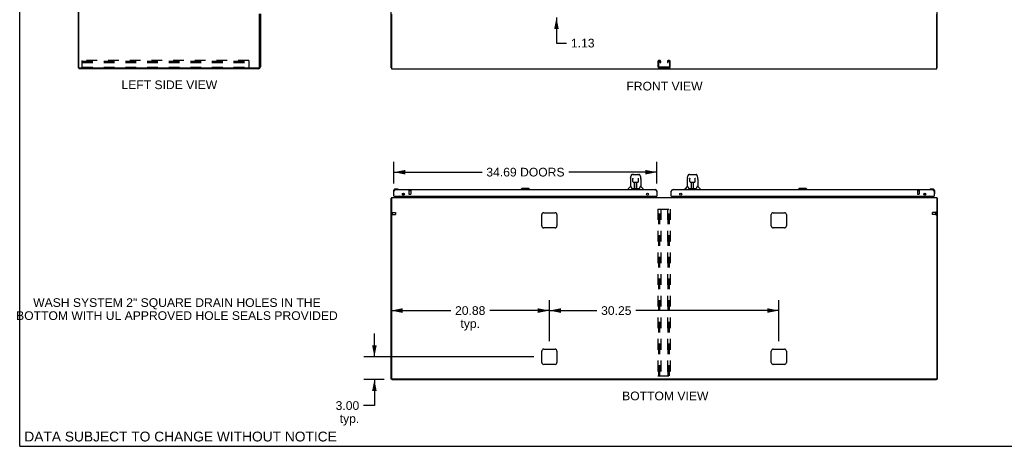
# Model space of a CAD drawing. Header units: inches. Extents: x 0 to 260, y 0 to 168.
# Tile 1 of 16: x 0 to 130, y 0 to 56. Entities that reach past the tile are written whole.
import ezdxf

# ---------------------------------------------------------------- set-up
doc = ezdxf.new("R2010")
doc.units = ezdxf.units.IN
doc.header["$LTSCALE"] = 14.28
doc.header["$MEASUREMENT"] = 0
doc.linetypes.add('HIDDEN', pattern=[0.2, 0.1, -0.1])
doc.layers.get('0').update_dxf_attribs({"linetype": 'CONTINUOUS'})
for name, color, linetype in [('02___PRT_ALL_AXES', 7, 'CONTINUOUS'), ('DEFAULT_2', 8, 'HIDDEN'), ('DIMENSIONS', 7, 'CONTINUOUS')]:
    doc.layers.add(name, color=color, linetype=linetype)
doc.styles.get("Standard").update_dxf_attribs({"font": 'arial.ttf'})
doc.dimstyles.new('DIMSTYLE_1', dxfattribs={"dimtxt": 1.145455, "dimasz": 1.527273, "dimexe": 0.09, "dimexo": 0.07, "dimgap": 0.0375, "dimtad": 0, "dimtih": 1, "dimtoh": 1, "dimzin": 4, "dimdsep": 46, "dimtxsty": 'Standard', "dimblk": '_FILLED', "dimblk1": '_FILLED', "dimblk2": '_FILLED', "dimcen": 0.09, "dimazin": 1, "dimtfac": 1, "dimtdec": 3, "dimtofl": 0, "dimtmove": 0, "dimatfit": 3, "dimldrblk": '_FILLED', "dimfxl": 1, "dimtolj": 1, "dimtzin": 4, "dimarcsym": 0})

# ---------------------------------------------------------------- blocks, each defined once
blk = doc.blocks.new('_FILLED')
at = {"color": 0, "linetype": 'ByBlock'}
blk.add_solid([(0, 0), (-1, 0.2), (-1, -0.2)], dxfattribs=at)
blk = doc.blocks.new('*D13')
at = {"layer": 'DIMENSIONS', "color": 2, "linetype": 'Continuous'}
for p, q in [((70.77, 57.68), (70.77, 60.74)), ((70.77, 56.56), (70.77, 53.18)), ((70.77, 53.18), (72.11, 53.18))]:
    blk.add_line(p, q, dxfattribs=at)
at = {"layer": 'DIMENSIONS', "color": 2, "linetype": 'Continuous', "xscale": 1.5272727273, "yscale": 1.5272727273, "zscale": 1.5272727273}
for p, rotation in [((70.77, 57.68), 270), ((70.77, 56.56), 90)]:
    blk.add_blockref('_FILLED', p, dxfattribs=dict(at, rotation=rotation))
at = {"layer": 'DIMENSIONS', "color": 2, "linetype": 'Continuous', "insert": (72.68, 53.76), "char_height": 1.145, "width": 3.1127, "attachment_point": 1, "line_spacing_factor": 0.9}
blk.add_mtext('1.13', dxfattribs=at)
blk = doc.blocks.new('*D20')
at = {"layer": 'DIMENSIONS', "color": 2, "linetype": 'Continuous'}
for p, q in [((49.34, 34.69), (49.34, 37.54)), ((84.02, 34.69), (84.02, 37.54)), ((49.34, 36.16), (60.96, 36.16)), ((84.02, 36.16), (72.41, 36.16))]:
    blk.add_line(p, q, dxfattribs=at)
at = {"layer": 'DIMENSIONS', "color": 2, "linetype": 'Continuous', "xscale": 1.5272727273, "yscale": 1.5272727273, "zscale": 1.5272727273, "rotation": 180}
blk.add_blockref('_FILLED', (49.34, 36.16), dxfattribs=at)
at = {"layer": 'DIMENSIONS', "color": 2, "linetype": 'Continuous', "xscale": 1.5272727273, "yscale": 1.5272727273, "zscale": 1.5272727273}
blk.add_blockref('_FILLED', (84.02, 36.16), dxfattribs=at)
at = {"layer": 'DIMENSIONS', "color": 2, "linetype": 'Continuous', "insert": (66.68, 36.74), "char_height": 1.1455, "width": 10.3048, "attachment_point": 2, "line_spacing_factor": 0.9}
blk.add_mtext('34.69 DOORS', dxfattribs=at)
blk = doc.blocks.new('*D22')
at = {"layer": 'DIMENSIONS', "color": 2, "linetype": 'Continuous'}
for p, q in [((46.77, 11.81), (46.77, 14.87)), ((67.77, 11.81), (45.39, 11.81)), ((48.06, 8.81), (45.39, 8.81)), ((46.77, 8.81), (46.77, 5.38)), ((46.77, 5.38), (45.34, 5.38))]:
    blk.add_line(p, q, dxfattribs=at)
at = {"layer": 'DIMENSIONS', "color": 2, "linetype": 'Continuous', "xscale": 1.5272727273, "yscale": 1.5272727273, "zscale": 1.5272727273}
for p, rotation in [((46.77, 11.81), 270), ((46.77, 8.81), 90)]:
    blk.add_blockref('_FILLED', p, dxfattribs=dict(at, rotation=rotation))
at = {"layer": 'DIMENSIONS', "color": 2, "linetype": 'Continuous', "insert": (44.77, 5.95), "char_height": 1.145, "width": 3.1127, "attachment_point": 3, "line_spacing_factor": 0.9}
blk.add_mtext('3.00\\Ptyp.', dxfattribs=at)
blk = doc.blocks.new('*D23')
at = {"layer": 'DIMENSIONS', "color": 2, "linetype": 'Continuous'}
for p, q in [((69.84, 13.88), (69.84, 19.28)), ((100.09, 13.88), (100.09, 19.28)), ((69.84, 17.91), (76.09, 17.91)), ((100.09, 17.91), (81.23, 17.91))]:
    blk.add_line(p, q, dxfattribs=at)
at = {"layer": 'DIMENSIONS', "color": 2, "linetype": 'Continuous', "xscale": 1.5272727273, "yscale": 1.5272727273, "zscale": 1.5272727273, "rotation": 180}
blk.add_blockref('_FILLED', (69.84, 17.91), dxfattribs=at)
at = {"layer": 'DIMENSIONS', "color": 2, "linetype": 'Continuous', "xscale": 1.5272727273, "yscale": 1.5272727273, "zscale": 1.5272727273}
blk.add_blockref('_FILLED', (100.09, 17.91), dxfattribs=at)
at = {"layer": 'DIMENSIONS', "color": 2, "linetype": 'Continuous', "insert": (78.66, 18.48), "char_height": 1.145, "width": 4.0027, "attachment_point": 2, "line_spacing_factor": 0.9}
blk.add_mtext('30.25', dxfattribs=at)
blk = doc.blocks.new('*D24')
at = {"layer": 'DIMENSIONS', "color": 2, "linetype": 'Continuous'}
for p, q in [((69.84, 13.88), (69.84, 19.28)), ((48.96, 17.91), (56.83, 17.91)), ((69.84, 17.91), (61.97, 17.91))]:
    blk.add_line(p, q, dxfattribs=at)
at = {"layer": 'DIMENSIONS', "color": 2, "linetype": 'Continuous', "xscale": 1.5272727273, "yscale": 1.5272727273, "zscale": 1.5272727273, "rotation": 180}
blk.add_blockref('_FILLED', (48.96, 17.91), dxfattribs=at)
at = {"layer": 'DIMENSIONS', "color": 2, "linetype": 'Continuous', "xscale": 1.5272727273, "yscale": 1.5272727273, "zscale": 1.5272727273}
blk.add_blockref('_FILLED', (69.84, 17.91), dxfattribs=at)
at = {"layer": 'DIMENSIONS', "color": 2, "linetype": 'Continuous', "insert": (59.4, 18.48), "char_height": 1.145, "width": 4.0027, "attachment_point": 2, "line_spacing_factor": 0.9}
blk.add_mtext('20.88\\Ptyp.', dxfattribs=at)

msp = doc.modelspace()

# ---------------------------------------------------------------- linework, layer by layer
at = {"color": 7, "linetype": 'Continuous'}
for p, q in [((0, 0), (0, 168)), ((7.74, 49.913), (7.74, 121.705)), ((7.74, 49.913), (7.855, 49.913)), ((7.792, 49.913), (7.792, 49.809)), ((49.014, 49.913), (48.962, 49.913)), ((120.91, 49.913), (120.962, 49.913)), ((80.523, 35.237), (80.523, 34.265)), ((80.538, 35.38), (80.603, 35.685)), ((80.808, 35.84), (80.727, 35.84)), ((80.809, 35.84), (81.697, 35.84)), ((80.814, 35.84), (80.813, 35.84)), ((80.846, 35.328), (80.826, 35.328)), ((80.845, 35.364), (80.845, 35.361)), ((80.845, 35.361), (80.845, 35.356)), ((80.845, 35.356), (80.845, 35.349)), ((80.845, 35.349), (80.845, 35.338)), ((80.852, 34.934), (80.845, 35.338)), ((80.919, 35.852), (81.505, 35.852)), ((81.572, 34.934), (81.579, 35.346)), ((81.579, 35.354), (81.579, 35.359)), ((81.579, 35.346), (81.579, 35.354)), ((81.598, 35.328), (81.579, 35.328)), ((81.821, 35.685), (81.886, 35.38)), ((81.901, 35.237), (81.901, 34.265)), ((88.023, 35.237), (88.023, 34.265)), ((88.038, 35.38), (88.103, 35.685)), ((88.308, 35.84), (88.227, 35.84)), ((88.309, 35.84), (89.197, 35.84)), ((88.314, 35.84), (88.313, 35.84)), ((88.346, 35.328), (88.326, 35.328)), ((88.345, 35.364), (88.345, 35.361)), ((88.345, 35.361), (88.345, 35.356)), ((88.345, 35.356), (88.345, 35.349)), ((88.345, 35.349), (88.345, 35.338)), ((88.352, 34.934), (88.345, 35.338)), ((88.419, 35.852), (89.005, 35.852)), ((89.072, 34.934), (89.079, 35.346)), ((89.079, 35.354), (89.079, 35.359)), ((89.079, 35.346), (89.079, 35.354)), ((89.098, 35.328), (89.079, 35.328)), ((89.321, 35.685), (89.386, 35.38)), ((89.401, 35.237), (89.401, 34.265)), ((49.796, 33.932), (49.54, 33.932)), ((49.584, 33.872), (49.54, 33.872)), ((49.834, 33.929), (49.796, 33.932)), ((49.932, 33.885), (49.925, 33.887)), ((66.248, 34.029), (66.13, 33.911)), ((66.13, 33.911), (66.13, 33.872)), ((67.232, 33.911), (66.13, 33.911)), ((67.114, 34.029), (66.248, 34.029)), ((67.114, 34.029), (67.232, 33.911)), ((67.232, 33.911), (67.232, 33.872)), ((80.208, 33.872), (80.208, 33.934)), ((80.517, 34.259), (80.22, 33.962)), ((80.596, 34.265), (80.523, 34.265)), ((80.691, 34.013), (80.696, 34.006)), ((80.726, 33.99), (81.698, 33.99)), ((80.933, 34.856), (81.053, 34.856)), ((81.063, 34.01), (81.078, 34.857)), ((81.064, 34.062), (81.063, 34.036)), ((81.07, 34.441), (81.07, 34.856)), ((81.076, 34.793), (81.07, 34.793)), ((81.074, 34.631), (81.07, 34.631)), ((81.073, 34.62), (81.07, 34.62)), ((81.07, 33.99), (81.07, 33.994)), ((81.089, 34.857), (81.335, 34.857)), ((81.338, 33.99), (81.323, 34.857)), ((81.324, 34.793), (81.354, 34.793)), ((81.327, 34.857), (81.327, 34.793)), ((81.354, 34.631), (81.327, 34.631)), ((81.354, 34.62), (81.327, 34.62)), ((81.331, 34.391), (81.354, 34.391)), ((81.354, 34.387), (81.331, 34.387)), ((81.337, 34.036), (81.337, 34.062)), ((81.354, 33.99), (81.354, 34.856)), ((81.371, 34.856), (81.491, 34.856)), ((81.901, 34.265), (81.828, 34.265)), ((81.907, 34.259), (82.204, 33.962)), ((82.216, 33.872), (82.216, 33.934)), ((87.708, 33.872), (87.708, 33.934)), ((88.017, 34.259), (87.72, 33.962)), ((88.096, 34.265), (88.023, 34.265)), ((88.191, 34.013), (88.196, 34.006)), ((88.226, 33.99), (89.198, 33.99)), ((88.433, 34.856), (88.553, 34.856)), ((88.563, 34.01), (88.578, 34.857)), ((88.564, 34.062), (88.563, 34.036)), ((88.57, 34.441), (88.57, 34.856)), ((88.576, 34.793), (88.57, 34.793)), ((88.574, 34.631), (88.57, 34.631)), ((88.573, 34.62), (88.57, 34.62)), ((88.57, 33.99), (88.57, 33.994)), ((88.589, 34.857), (88.835, 34.857)), ((88.838, 33.99), (88.823, 34.857)), ((88.824, 34.793), (88.854, 34.793)), ((88.827, 34.857), (88.827, 34.793)), ((88.854, 34.631), (88.827, 34.631)), ((88.854, 34.62), (88.827, 34.62)), ((88.831, 34.391), (88.854, 34.391)), ((88.854, 34.387), (88.831, 34.387)), ((88.837, 34.036), (88.837, 34.062)), ((88.854, 33.99), (88.854, 34.856)), ((88.871, 34.856), (88.991, 34.856)), ((89.401, 34.265), (89.328, 34.265)), ((89.407, 34.259), (89.704, 33.962)), ((89.716, 33.872), (89.716, 33.934)), ((102.81, 34.029), (102.692, 33.911)), ((103.794, 33.911), (102.692, 33.911)), ((102.692, 33.911), (102.692, 33.872)), ((103.676, 34.029), (102.81, 34.029)), ((103.676, 34.029), (103.794, 33.911)), ((103.794, 33.911), (103.794, 33.872)), ((119.999, 33.887), (119.992, 33.885)), ((120.384, 33.932), (120.128, 33.932)), ((49.014, 32.71), (48.962, 32.71)), ((49.277, 33.669), (49.277, 33.412)), ((49.277, 33.412), (49.28, 33.374)), ((49.322, 33.283), (49.324, 33.277)), ((49.357, 33.018), (49.337, 33.018)), ((50.017, 32.991), (49.779, 32.853)), ((49.779, 32.814), (49.779, 32.853)), ((50.456, 33.244), (50.537, 33.164)), ((50.566, 33.018), (50.566, 32.971)), ((83.248, 32.848), (83.316, 32.848)), ((83.316, 32.894), (83.316, 32.848)), ((83.387, 32.825), (83.317, 32.895)), ((84.005, 33.018), (84.025, 33.018)), ((85.92, 33.018), (85.9, 33.018)), ((86.607, 32.895), (86.537, 32.825)), ((86.608, 32.894), (86.608, 32.848)), ((86.608, 32.848), (86.676, 32.848)), ((119.358, 33.018), (119.358, 32.971)), ((119.468, 33.244), (119.387, 33.164)), ((120.145, 32.853), (119.907, 32.991)), ((120.145, 32.814), (120.145, 32.853)), ((120.567, 33.018), (120.587, 33.018)), ((120.587, 33.625), (120.587, 33.669)), ((120.6, 33.277), (120.602, 33.283)), ((120.647, 33.412), (120.644, 33.374)), ((120.647, 33.412), (120.647, 33.669)), ((120.91, 32.71), (120.962, 32.71)), ((49.066, 8.866), (48.962, 8.866)), ((49.066, 8.814), (49.066, 8.866)), ((49.066, 8.814), (120.858, 8.814)), ((120.858, 8.866), (120.962, 8.866)), ((120.858, 8.814), (120.858, 8.866)), ((0, 0), (259.636, 0))]:
    msp.add_line(p, q, dxfattribs=at)
at = {"color": 3, "linetype": 'Continuous'}
for p, q in [((7.792, 49.975), (7.792, 121.642)), ((48.962, 49.913), (48.962, 121.705)), ((120.962, 49.913), (120.962, 121.705)), ((31.636, 50.056), (31.636, 57.06)), ((31.74, 57.062), (31.74, 50.055)), ((49.014, 56.989), (49.014, 49.809)), ((120.91, 49.809), (120.91, 56.989)), ((31.494, 49.809), (7.792, 49.809)), ((7.855, 49.913), (31.493, 49.913)), ((49.014, 49.809), (120.91, 49.809)), ((49.584, 33.872), (83.778, 33.872)), ((86.146, 33.872), (120.341, 33.872)), ((48.962, 8.866), (48.962, 32.71)), ((49.014, 32.814), (49.014, 8.928)), ((49.014, 32.814), (120.91, 32.814)), ((49.337, 33.018), (49.337, 33.625)), ((49.357, 33.018), (84.005, 33.018)), ((50.608, 33.136), (50.608, 33.399)), ((50.608, 32.956), (50.608, 33.018)), ((50.712, 33.313), (50.712, 33.222)), ((50.712, 33.018), (50.712, 32.814)), ((83.248, 32.843), (83.248, 32.894)), ((83.248, 32.894), (83.316, 32.894)), ((83.316, 32.843), (83.248, 32.843)), ((83.316, 32.894), (83.316, 33.018)), ((83.316, 32.843), (83.316, 32.814)), ((83.316, 32.825), (83.488, 32.825)), ((84.025, 33.625), (84.025, 33.018)), ((85.9, 33.018), (85.9, 33.625)), ((85.92, 33.018), (120.567, 33.018)), ((86.437, 32.825), (86.608, 32.825)), ((86.608, 32.894), (86.608, 33.018)), ((86.608, 32.894), (86.676, 32.894)), ((86.608, 32.843), (86.608, 32.814)), ((86.676, 32.843), (86.608, 32.843)), ((86.676, 32.894), (86.676, 32.843)), ((119.212, 33.222), (119.212, 33.313)), ((119.212, 32.814), (119.212, 33.018)), ((119.316, 33.399), (119.316, 33.136)), ((119.316, 33.018), (119.316, 32.956)), ((120.587, 33.625), (120.587, 33.018)), ((120.91, 32.814), (120.91, 8.928)), ((120.962, 32.71), (120.962, 8.866)), ((68.837, 29.064), (68.837, 30.564)), ((69.087, 30.814), (70.587, 30.814)), ((70.837, 30.564), (70.837, 29.064)), ((99.087, 29.064), (99.087, 30.564)), ((99.337, 30.814), (100.837, 30.814)), ((101.087, 30.564), (101.087, 29.064)), ((70.587, 28.814), (69.087, 28.814)), ((100.837, 28.814), (99.337, 28.814)), ((68.837, 11.064), (68.837, 12.564)), ((69.087, 12.814), (70.587, 12.814)), ((70.837, 12.564), (70.837, 11.064)), ((99.087, 11.064), (99.087, 12.564)), ((99.337, 12.814), (100.837, 12.814)), ((101.087, 12.564), (101.087, 11.064)), ((70.587, 10.814), (69.087, 10.814)), ((100.837, 10.814), (99.337, 10.814)), ((120.848, 8.866), (49.077, 8.866))]:
    msp.add_line(p, q, dxfattribs=at)
at = {"color": 7, "linetype": 'Continuous'}
for points in [[(80.538, 35.38), (80.532, 35.348), (80.527, 35.306), (80.524, 35.264), (80.523, 35.237)], [(80.727, 35.84), (80.723, 35.84), (80.708, 35.838), (80.693, 35.833), (80.679, 35.827), (80.667, 35.818), (80.656, 35.808), (80.647, 35.797), (80.638, 35.785), (80.631, 35.771), (80.624, 35.756), (80.618, 35.74), (80.612, 35.721), (80.607, 35.7), (80.603, 35.685)], [(80.844, 35.369), (80.844, 35.369), (80.844, 35.369), (80.844, 35.368), (80.845, 35.368), (80.845, 35.367), (80.845, 35.366), (80.845, 35.364)], [(81.579, 35.359), (81.579, 35.363), (81.579, 35.364), (81.579, 35.366), (81.58, 35.367), (81.58, 35.368), (81.58, 35.369), (81.58, 35.369)], [(81.797, 35.763), (81.791, 35.775), (81.785, 35.787), (81.777, 35.797), (81.769, 35.807), (81.759, 35.816), (81.749, 35.824), (81.737, 35.831), (81.725, 35.836), (81.711, 35.839), (81.697, 35.84)], [(81.821, 35.685), (81.818, 35.698), (81.813, 35.717), (81.808, 35.734), (81.803, 35.749), (81.797, 35.763)], [(81.901, 35.236), (81.9, 35.264), (81.897, 35.307), (81.892, 35.349), (81.886, 35.38)], [(88.038, 35.38), (88.032, 35.348), (88.027, 35.306), (88.024, 35.264), (88.023, 35.237)], [(88.227, 35.84), (88.223, 35.84), (88.208, 35.838), (88.193, 35.833), (88.179, 35.827), (88.167, 35.818), (88.156, 35.808), (88.147, 35.797), (88.138, 35.785), (88.131, 35.771), (88.124, 35.756), (88.118, 35.74), (88.112, 35.721), (88.107, 35.7), (88.103, 35.685)], [(88.344, 35.369), (88.344, 35.369), (88.344, 35.369), (88.344, 35.368), (88.345, 35.368), (88.345, 35.367), (88.345, 35.366), (88.345, 35.364)], [(89.079, 35.359), (89.079, 35.363), (89.079, 35.364), (89.079, 35.366), (89.08, 35.367), (89.08, 35.368), (89.08, 35.369), (89.08, 35.369)], [(89.297, 35.763), (89.291, 35.775), (89.285, 35.787), (89.277, 35.797), (89.269, 35.807), (89.259, 35.816), (89.249, 35.824), (89.237, 35.831), (89.225, 35.836), (89.211, 35.839), (89.197, 35.84)], [(89.321, 35.685), (89.318, 35.698), (89.313, 35.717), (89.308, 35.734), (89.303, 35.749), (89.297, 35.763)], [(89.401, 35.236), (89.4, 35.264), (89.397, 35.307), (89.392, 35.349), (89.386, 35.38)], [(80.593, 34.265), (80.598, 34.256), (80.612, 34.228), (80.627, 34.192), (80.643, 34.15), (80.659, 34.101), (80.673, 34.053)], [(80.673, 34.053), (80.676, 34.045), (80.681, 34.032), (80.686, 34.022), (80.691, 34.013)], [(80.696, 34.006), (80.702, 34), (80.709, 33.995), (80.716, 33.991), (80.724, 33.99), (80.726, 33.99)], [(80.852, 34.934), (80.854, 34.922), (80.857, 34.909), (80.862, 34.897), (80.87, 34.886), (80.879, 34.876), (80.889, 34.868), (80.9, 34.862), (80.912, 34.858), (80.924, 34.856), (80.932, 34.856)], [(81.053, 34.856), (81.056, 34.856), (81.065, 34.856), (81.074, 34.856), (81.083, 34.857), (81.089, 34.857)], [(81.335, 34.857), (81.343, 34.857), (81.352, 34.856), (81.36, 34.856), (81.369, 34.856), (81.371, 34.856)], [(81.492, 34.856), (81.501, 34.856), (81.513, 34.859), (81.525, 34.863), (81.536, 34.869), (81.547, 34.877), (81.555, 34.887), (81.562, 34.898), (81.568, 34.91), (81.571, 34.923), (81.572, 34.934)], [(81.698, 33.99), (81.699, 33.99), (81.707, 33.991), (81.715, 33.994), (81.722, 33.999)], [(81.722, 33.999), (81.728, 34.005), (81.733, 34.013)], [(81.733, 34.013), (81.738, 34.021), (81.743, 34.032), (81.748, 34.045), (81.751, 34.053)], [(81.751, 34.053), (81.765, 34.099), (81.781, 34.147), (81.797, 34.19), (81.812, 34.226), (81.826, 34.255), (81.831, 34.265)], [(88.093, 34.265), (88.098, 34.256), (88.112, 34.228), (88.127, 34.192), (88.143, 34.15), (88.159, 34.101), (88.173, 34.053)], [(88.173, 34.053), (88.176, 34.045), (88.181, 34.032), (88.186, 34.022), (88.191, 34.013)], [(88.196, 34.006), (88.202, 34), (88.209, 33.995), (88.216, 33.991), (88.224, 33.99), (88.226, 33.99)], [(88.352, 34.934), (88.354, 34.922), (88.357, 34.909), (88.362, 34.897), (88.37, 34.886), (88.379, 34.876), (88.389, 34.868), (88.4, 34.862), (88.412, 34.858), (88.424, 34.856), (88.432, 34.856)], [(88.553, 34.856), (88.556, 34.856), (88.565, 34.856), (88.574, 34.856), (88.583, 34.857), (88.589, 34.857)], [(88.835, 34.857), (88.843, 34.857), (88.852, 34.856), (88.86, 34.856), (88.869, 34.856), (88.871, 34.856)], [(88.992, 34.856), (89.001, 34.856), (89.013, 34.859), (89.025, 34.863), (89.036, 34.869), (89.047, 34.877), (89.055, 34.887), (89.062, 34.898), (89.068, 34.91), (89.071, 34.923), (89.072, 34.934)], [(89.198, 33.99), (89.199, 33.99), (89.207, 33.991), (89.215, 33.994), (89.222, 33.999)], [(89.222, 33.999), (89.228, 34.005), (89.233, 34.013)], [(89.233, 34.013), (89.238, 34.021), (89.243, 34.032), (89.248, 34.045), (89.251, 34.053)], [(89.251, 34.053), (89.265, 34.099), (89.281, 34.147), (89.297, 34.19), (89.312, 34.226), (89.326, 34.255), (89.331, 34.265)]]:
    msp.add_lwpolyline(points, dxfattribs=at)
at = {"color": 3, "linetype": 'Continuous'}
for points in [[(49.337, 33.625), (49.347, 33.641), (49.358, 33.657), (49.368, 33.673), (49.378, 33.689), (49.388, 33.704), (49.399, 33.719), (49.409, 33.734), (49.419, 33.748), (49.429, 33.762), (49.44, 33.775), (49.45, 33.788), (49.46, 33.799), (49.471, 33.81), (49.481, 33.821), (49.491, 33.83), (49.501, 33.839), (49.512, 33.846), (49.522, 33.853), (49.532, 33.858), (49.542, 33.863), (49.553, 33.867), (49.563, 33.869), (49.573, 33.871), (49.584, 33.872)], [(83.778, 33.872), (83.788, 33.871), (83.799, 33.869), (83.809, 33.867), (83.819, 33.863), (83.829, 33.858), (83.84, 33.853), (83.85, 33.846), (83.86, 33.839), (83.87, 33.83), (83.881, 33.821), (83.891, 33.81), (83.901, 33.799), (83.912, 33.788), (83.922, 33.775), (83.932, 33.762), (83.942, 33.748), (83.953, 33.734), (83.963, 33.719), (83.973, 33.704), (83.983, 33.689), (83.994, 33.673), (84.004, 33.657), (84.014, 33.641), (84.025, 33.625)], [(85.9, 33.625), (85.91, 33.641), (85.92, 33.657), (85.93, 33.673), (85.941, 33.689), (85.951, 33.704), (85.961, 33.719), (85.971, 33.734), (85.982, 33.748), (85.992, 33.762), (86.002, 33.775), (86.013, 33.788), (86.023, 33.799), (86.033, 33.81), (86.043, 33.821), (86.054, 33.83), (86.064, 33.839), (86.074, 33.846), (86.084, 33.853), (86.095, 33.858), (86.105, 33.863), (86.115, 33.867), (86.126, 33.869), (86.136, 33.871), (86.146, 33.872)], [(120.341, 33.872), (120.351, 33.871), (120.361, 33.869), (120.371, 33.867), (120.382, 33.863), (120.392, 33.858), (120.402, 33.853), (120.412, 33.846), (120.423, 33.839), (120.433, 33.83), (120.443, 33.821), (120.454, 33.81), (120.464, 33.799), (120.474, 33.788), (120.484, 33.775), (120.495, 33.762), (120.505, 33.748), (120.515, 33.734), (120.525, 33.719), (120.536, 33.704), (120.546, 33.689), (120.556, 33.673), (120.567, 33.657), (120.577, 33.641), (120.587, 33.625)], [(48.998, 32.725), (48.99, 32.724), (48.986, 32.723), (48.983, 32.722), (48.98, 32.722), (48.977, 32.721), (48.974, 32.72), (48.971, 32.719), (48.969, 32.718), (48.967, 32.717), (48.966, 32.716), (48.964, 32.715), (48.963, 32.714), (48.963, 32.712), (48.962, 32.711), (48.962, 32.71)], [(49.014, 32.729), (49.014, 32.729), (49.01, 32.728), (49.006, 32.727), (49.002, 32.726), (48.998, 32.725)], [(120.91, 32.729), (120.91, 32.729), (120.914, 32.728), (120.918, 32.727), (120.923, 32.726), (120.927, 32.725), (120.934, 32.724)], [(120.934, 32.724), (120.938, 32.723), (120.941, 32.722), (120.944, 32.722), (120.947, 32.721), (120.95, 32.72), (120.953, 32.719), (120.955, 32.718), (120.957, 32.717), (120.959, 32.716), (120.96, 32.715), (120.961, 32.714), (120.961, 32.712), (120.962, 32.711), (120.962, 32.71)]]:
    msp.add_lwpolyline(points, dxfattribs=at)
for centre in [(50.587, 33.268), (82.775, 33.268), (87.15, 33.268), (119.337, 33.268)]:
    msp.add_circle(centre, 0.133, dxfattribs=at)
for centre, radius, start, end in [((7.855, 49.975), 0.0625, 180, 270), ((31.493, 50.056), 0.143, 270, 360), ((31.494, 50.055), 0.246, 270, 360), ((49.584, 33.625), 0.246, 90, 180), ((83.778, 33.625), 0.246, 0, 90), ((86.146, 33.625), 0.246, 90, 180), ((120.341, 33.625), 0.246, 0, 90), ((49.357, 33.038), 0.02, 180, 270), ((50.466, 32.956), 0.142, 270, 360), ((83.366, 32.864), 0.05, 190.58824, 231.27912), ((84.005, 33.038), 0.02, 270, 360), ((85.92, 33.038), 0.02, 180, 270), ((86.558, 32.864), 0.05, 308.72088, 357.35012), ((119.459, 32.956), 0.142, 180, 270), ((120.567, 33.038), 0.02, 270, 360), ((69.087, 30.564), 0.25, 90, 180), ((70.587, 30.564), 0.25, 0, 90), ((99.337, 30.564), 0.25, 90, 180), ((100.837, 30.564), 0.25, 0, 90), ((69.087, 29.064), 0.25, 180, 270), ((70.587, 29.064), 0.25, 270, 360), ((99.337, 29.064), 0.25, 180, 270), ((100.837, 29.064), 0.25, 270, 360), ((69.087, 12.564), 0.25, 90, 180), ((70.587, 12.564), 0.25, 0, 90), ((99.337, 12.564), 0.25, 90, 180), ((100.837, 12.564), 0.25, 0, 90), ((69.087, 11.064), 0.25, 180, 270), ((70.587, 11.064), 0.25, 270, 360), ((99.337, 11.064), 0.25, 180, 270), ((100.837, 11.064), 0.25, 270, 360), ((49.077, 8.928), 0.0625, 180, 270), ((120.848, 8.928), 0.0625, 270, 360)]:
    msp.add_arc(centre, radius, start, end, dxfattribs=at)
at = {"color": 7, "linetype": 'Continuous'}
for centre, radius, start, end in [((80.919, 35.832), 0.0197, 90, 156.39296), ((81.505, 35.832), 0.0197, 23.60704, 90), ((88.419, 35.832), 0.0197, 90, 156.39296), ((89.005, 35.832), 0.0197, 23.60704, 90), ((49.54, 33.669), 0.263, 90, 180), ((49.54, 33.669), 0.203, 90, 180), ((49.796, 33.682), 0.25, 59.11011, 90), ((49.917, 33.887), 0.015, 270, 353.62041), ((49.917, 33.883), 0.015, 6.37959, 59.11011), ((80.247, 33.934), 0.0394, 135, 180), ((80.531, 34.246), 0.0197, 90, 135), ((81.082, 34.009), 0.0197, 179, 270), ((81.083, 34.009), 0.0197, 260.73897, 269.92316), ((81.318, 34.009), 0.0197, 270, 1), ((81.318, 34.009), 0.0197, 270.07713, 272.64688), ((81.893, 34.246), 0.0197, 45, 90), ((82.177, 33.934), 0.0394, 0, 45), ((87.747, 33.934), 0.0394, 135, 180), ((88.031, 34.246), 0.0197, 90, 135), ((88.582, 34.009), 0.0197, 179, 270), ((88.583, 34.009), 0.0197, 260.73897, 269.92316), ((88.818, 34.009), 0.0197, 270, 1), ((88.818, 34.009), 0.0197, 270.07713, 272.64688), ((89.393, 34.246), 0.0197, 45, 90), ((89.677, 33.934), 0.0394, 0, 45), ((120.007, 33.883), 0.015, 120.88989, 173.62041), ((120.007, 33.887), 0.015, 186.37959, 270), ((120.128, 33.682), 0.25, 90, 120.88989), ((120.384, 33.669), 0.263, 0, 90), ((120.384, 33.669), 0.203, 0, 90), ((49.527, 33.412), 0.25, 180, 210.88989), ((49.325, 33.292), 0.015, 210.88989, 263.62041), ((49.322, 33.292), 0.015, 276.37959, 360), ((49.967, 33.077), 0.1, 300.09201, 323.45319), ((50.409, 32.971), 0.157, 270, 360), ((50.466, 33.093), 0.1, 27.02681, 45), ((50.466, 32.956), 0.246, 324.66877, 360), ((119.459, 32.956), 0.246, 180, 215.33123), ((119.515, 32.971), 0.157, 180, 270), ((119.458, 33.093), 0.1, 135, 152.97319), ((119.957, 33.077), 0.1, 216.54681, 239.90799), ((120.602, 33.292), 0.015, 180, 263.62041), ((120.599, 33.292), 0.015, 276.37959, 329.11011), ((120.397, 33.412), 0.25, 329.11011, 360)]:
    msp.add_arc(centre, radius, start, end, dxfattribs=at)
for centre, major_axis, start_param, end_param in [((81.062, 34.029), (0.0394, 0), -1.3693552, -1.2647773), ((81.338, 34.029), (0, 0.0394), -3.4467472, -3.1415927), ((88.562, 34.029), (0.0394, 0), -1.3693552, -1.2647773), ((88.838, 34.029), (0, 0.0394), -3.4467472, -3.1415927)]:
    msp.add_ellipse(centre, major_axis=major_axis, ratio=1, start_param=start_param, end_param=end_param, dxfattribs=at)
at = {"layer": '02___PRT_ALL_AXES', "color": 8, "linetype": 'HIDDEN'}
for p, q in [((51.317, 33.725), (51.317, 33.278)), ((51.317, 33.725), (51.565, 33.725)), ((51.565, 33.725), (51.565, 33.278)), ((118.359, 33.725), (118.607, 33.725)), ((118.359, 33.725), (118.359, 33.278)), ((118.607, 33.725), (118.607, 33.278)), ((49.109, 30.834), (49.109, 30.586)), ((49.109, 30.834), (49.556, 30.834)), ((49.109, 30.586), (49.556, 30.586)), ((120.805, 30.834), (120.358, 30.834)), ((120.805, 30.586), (120.358, 30.586)), ((120.805, 30.586), (120.805, 30.834))]:
    msp.add_line(p, q, dxfattribs=at)
at = {"layer": '02___PRT_ALL_AXES', "color": 3, "linetype": 'Continuous'}
for p, q in [((83.488, 32.825), (83.488, 32.814)), ((86.437, 32.825), (86.437, 32.814))]:
    msp.add_line(p, q, dxfattribs=at)
at = {"layer": '02___PRT_ALL_AXES', "color": 7, "linetype": 'Continuous'}
for start, end in [(175.10153, 175.5324), (170.84979, 171.3733)]:
    msp.add_arc((49.54, 33.669), 0.263, start, end, dxfattribs=at)
at = {"layer": 'DEFAULT_2', "color": 8, "linetype": 'HIDDEN'}
for p, q in [((30.219, 50.913), (8.219, 50.913)), ((8.219, 49.913), (8.219, 50.913)), ((8.219, 50.809), (30.219, 50.809)), ((8.219, 50.808), (30.219, 50.808)), ((8.219, 50.631), (30.219, 50.631)), ((30.219, 50.913), (30.219, 49.913)), ((84.15, 50.733), (84.15, 50.093)), ((84.254, 50.107), (84.254, 50.719)), ((84.345, 50.913), (84.33, 50.913)), ((84.421, 50.719), (84.421, 50.631)), ((84.421, 50.631), (84.525, 50.631)), ((84.525, 50.631), (84.525, 50.733)), ((85.4, 50.733), (85.4, 50.631)), ((85.4, 50.631), (85.504, 50.631)), ((85.504, 50.631), (85.504, 50.719)), ((85.595, 50.913), (85.58, 50.913)), ((85.671, 50.719), (85.671, 50.107)), ((85.775, 50.093), (85.775, 50.733)), ((8.219, 50.017), (30.219, 50.017)), ((84.33, 49.913), (85.595, 49.913)), ((85.581, 50.017), (84.344, 50.017)), ((51.299, 33.768), (51.583, 33.768)), ((118.341, 33.768), (118.625, 33.768)), ((51.299, 33.725), (51.583, 33.725)), ((51.327, 33.268), (51.555, 33.268)), ((118.341, 33.725), (118.625, 33.725)), ((118.369, 33.268), (118.597, 33.268)), ((84.15, 31.293), (84.15, 9.293)), ((84.15, 31.293), (85.775, 31.293)), ((84.254, 9.293), (84.254, 31.293)), ((84.343, 9.293), (84.343, 31.293)), ((84.421, 9.293), (84.421, 31.293)), ((84.525, 31.293), (84.525, 9.293)), ((85.4, 31.293), (85.4, 9.293)), ((85.504, 9.293), (85.504, 31.293)), ((85.593, 9.293), (85.593, 31.293)), ((85.671, 9.293), (85.671, 31.293)), ((85.775, 31.293), (85.775, 9.293)), ((49.066, 30.852), (49.066, 30.568)), ((49.109, 30.852), (49.109, 30.568)), ((49.566, 30.824), (49.566, 30.596)), ((120.348, 30.596), (120.348, 30.824)), ((120.805, 30.568), (120.805, 30.852)), ((120.848, 30.568), (120.848, 30.852)), ((84.15, 9.293), (85.775, 9.293))]:
    msp.add_line(p, q, dxfattribs=at)
for centre, radius, start, end in [((84.33, 50.733), 0.18, 90, 180), ((84.344, 50.719), 0.09, 90, 180), ((84.331, 50.719), 0.09, 0, 81.78079), ((84.345, 50.733), 0.18, 0, 90), ((85.58, 50.733), 0.18, 90, 180), ((85.594, 50.719), 0.09, 90, 180), ((85.581, 50.719), 0.09, 0, 81.78079), ((85.595, 50.733), 0.18, 0, 90), ((84.33, 50.093), 0.18, 180, 270), ((84.344, 50.107), 0.09, 180, 270), ((85.581, 50.107), 0.09, 270, 360), ((85.595, 50.093), 0.18, 270, 360), ((51.299, 33.746), 0.0215, 90, 270), ((51.583, 33.746), 0.0215, 270, 90), ((118.341, 33.746), 0.0215, 90, 270), ((118.625, 33.746), 0.0215, 270, 90), ((51.327, 33.278), 0.01, 180, 270), ((51.555, 33.278), 0.01, 270, 360), ((118.369, 33.278), 0.01, 180, 270), ((118.597, 33.278), 0.01, 270, 360), ((49.088, 30.852), 0.0215, 0, 180), ((49.088, 30.568), 0.0215, 180, 360), ((49.556, 30.824), 0.01, 0, 90), ((49.556, 30.596), 0.01, 270, 360), ((120.358, 30.824), 0.01, 90, 180), ((120.358, 30.596), 0.01, 180, 270), ((120.826, 30.852), 0.0215, 360, 180), ((120.826, 30.568), 0.0215, 180, 0)]:
    msp.add_arc(centre, radius, start, end, dxfattribs=at)

# ---------------------------------------------------------------- texts
at = {"layer": 'DIMENSIONS', "color": 2, "linetype": 'Continuous', "attachment_point": 2, "line_spacing_factor": 0.9}
for s, insert, char_height, width in [('LEFT SIDE VIEW', (19.73, 48.264), 1.14545, 12.59574), ('FRONT VIEW', (85.012, 48.087), 1.1455, 10.02379), ('WASH SYSTEM 2" SQUARE DRAIN HOLES IN THE\\PBOTTOM WITH UL APPROVED HOLE SEALS PROVIDED', (20.731, 19.533), 1.14545, 42.32646), ('BOTTOM VIEW', (85.118, 7.22), 1.14545, 11.35235), ('DATA SUBJECT TO CHANGE WITHOUT NOTICE', (21.211, 1.938), 1.29818, 41.12679)]:
    msp.add_mtext(s, dxfattribs=dict(at, insert=insert, char_height=char_height, width=width))

# ---------------------------------------------------------------- dimensions: what is measured, and where the dimension line sits
at = {"layer": 'DIMENSIONS', "color": 2, "linetype": 'Continuous'}
for base, p1, p2, angle, picture, middle in [((70.768820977, 56.55867869), (80.399552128, 57.68367869), (49.357052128, 56.55867869), 270, '*D13', (74.283894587, 53.177602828)), ((69.837, 17.91), (100.087, 13.813), (69.837, 13.813), 180, '*D23', (78.662, 17.903))]:
    dim = msp.add_linear_dim(base=base, p1=p1, p2=p2, angle=angle, dimstyle='DIMSTYLE_1', dxfattribs=at)
    dim.commit()
    dim.dimension.update_dxf_attribs({"geometry": picture, "text_midpoint": middle, "dimtype": 160})
for base, p1, p2, text, picture, middle in [((84.025, 36.162), (49.337, 34.624), (84.025, 34.624), '<> DOORS', '*D20', (66.681, 36.162)), ((69.837052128, 17.909877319), (48.962052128, 8.928049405), (69.837052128, 13.812640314), '<>\\Ptyp.', '*D24', (59.399552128, 17.05078641))]:
    dim = msp.add_linear_dim(base=base, p1=p1, p2=p2, text=text, dimstyle='DIMSTYLE_1', dxfattribs=at)
    dim.commit()
    dim.dimension.update_dxf_attribs({"geometry": picture, "text_midpoint": middle, "dimtype": 160})
dim = msp.add_linear_dim(base=(46.766, 11.814), p1=(45.321, 8.814), p2=(67.838, 11.814), angle=90, text='<>\\Ptyp.', dimstyle='DIMSTYLE_1', dxfattribs=at)
dim.commit()
dim.dimension.update_dxf_attribs({"geometry": '*D22', "text_midpoint": (43.213, 4.518), "dimtype": 160})

doc.saveas('drawing.dxf')
